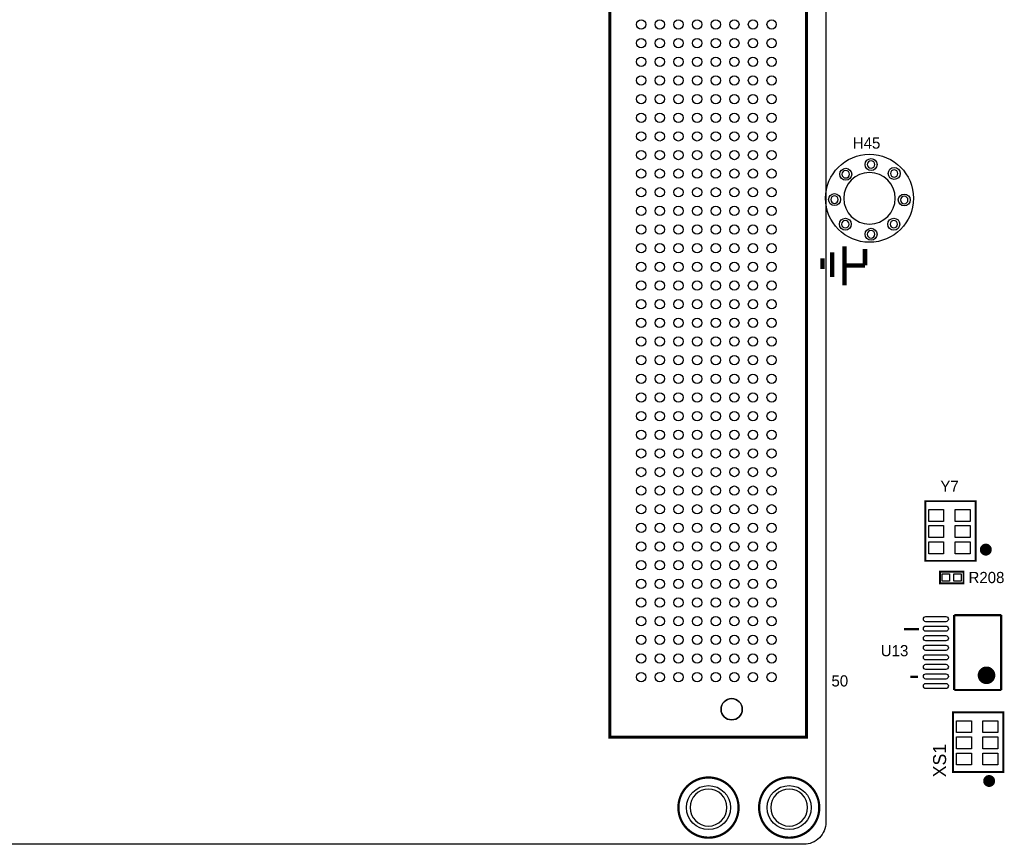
# Model space of a CAD drawing. Extents: x 0 to 260, y 0 to 180.
# Tile 17 of 28: x 124 to 191, y 52 to 108. Entities that reach past the tile are written whole.
import ezdxf

# ---------------------------------------------------------------- set-up
doc = ezdxf.new("R2010")
doc.units = 0
for name, color, linetype in [('BG_DRILLHOLE', 193, 'CONTINUOUS'), ('BG_SILKSCREEN_TOP', 6, 'CONTINUOUS'), ('PG_SILKSCREEN_TOP', 254, 'CONTINUOUS'), ('PIN_TOP', 96, 'CONTINUOUS'), ('RD_SILKSCREEN_TOP', 85, 'CONTINUOUS')]:
    doc.layers.add(name, color=color, linetype=linetype)

msp = doc.modelspace()

# ---------------------------------------------------------------- linework, layer by layer
at = {"layer": 'BG_DRILLHOLE'}
for points in [[(182.22468, 98.3107, 1), (181.71668, 98.3107, 1)], [(183.79948, 97.7011, 1), (183.29148, 97.7011, 1)], [(180.49748, 97.6503, 1), (179.98948, 97.6503, 1)], [(183.6166, 96.012, 1), (180.1114, 96.012, 1)], [(179.73548, 95.9231, 1), (179.22748, 95.9231, 1)], [(184.48528, 95.8977, 1), (183.97728, 95.8977, 1)], [(180.47208, 94.2467, 1), (179.96408, 94.2467, 1)], [(183.77408, 94.2467, 1), (183.26608, 94.2467, 1)], [(182.22468, 93.5609, 1), (181.71668, 93.5609, 1)], [(173.20006, 61.215524, 1), (171.75226, 61.215524, 1)], [(172.150532, 54.51602, 1), (169.635932, 54.51602, 1)], [(177.650394, 54.51602, 1), (175.135794, 54.51602, 1)]]:
    msp.add_lwpolyline(points, format="xyb", close=True, dxfattribs=at)
at = {"layer": 'BG_SILKSCREEN_TOP'}
msp.add_lwpolyline([(178.893724, 126.9746), (178.893724, 53.515514, -0.414214), (177.3936, 52.01539), (65.393824, 52.01539, -0.414214), (63.8937, 53.515514)], format="xyb", dxfattribs=at)
msp.add_lwpolyline([(178.893724, 126.9746), (178.893724, 53.515514, -0.414214), (177.3936, 52.01539), (65.393824, 52.01539, -0.414214), (63.8937, 53.515514)], format="xyb", dxfattribs=at)
at = {"layer": 'PG_SILKSCREEN_TOP'}
for points, const_width in [([(164.176202, 59.31535), (164.176202, 129.715514), (177.576226, 129.715514), (177.576226, 59.31535), (164.176202, 59.31535)], 0.202946), ([(180.1622, 92.7354), (180.1622, 90.0938)], 0.3048), ([(181.5592, 91.44), (181.5592, 92.5576)], 0.3048), ([(178.6636, 91.9226), (178.6636, 91.186)], 0.3048), ([(179.324, 92.329), (179.324, 90.6526)], 0.3048), ([(180.1622, 91.44), (181.5592, 91.44)], 0.3048), ([(185.668666, 71.32193), (185.668666, 75.38593), (189.097666, 75.38593), (189.097666, 71.32193), (185.668666, 71.32193)], 0.127), ([(186.66968, 70.585076), (186.66968, 69.787516), (188.26988, 69.787516), (188.26988, 70.585076), (186.66968, 70.585076)], 0.127), ([(187.63615, 67.624706), (187.63615, 62.52464)], 0.1524), ([(190.836042, 67.624706), (187.63615, 67.624706)], 0.1524), ([(190.836042, 62.52464), (190.836042, 67.624706)], 0.1524), ([(185.238644, 66.675), (184.222644, 66.675)], 0.1524), ([(185.162444, 63.4238), (184.654444, 63.4238)], 0.1524), ([(187.63615, 62.52464), (190.836042, 62.52464)], 0.1524), ([(187.556648, 56.937148), (187.556648, 61.001148), (190.985648, 61.001148), (190.985648, 56.937148), (187.556648, 56.937148)], 0.127)]:
    msp.add_lwpolyline(points, dxfattribs=dict(at, const_width=const_width))
for points, const_width in [([(189.992762, 72.08393, -1.000261), (189.586616, 72.084184, -0.999739), (189.992762, 72.08393)], 0.4064), ([(190.136018, 63.524638, 1), (189.53607, 63.524638, 1), (190.136018, 63.524638)], 0.599948), ([(172.943266, 54.51602, 1), (168.843198, 54.51602, 1), (172.943266, 54.51602)], 0.1524), ([(178.443128, 54.51602, 1), (174.34306, 54.51602, 1), (178.443128, 54.51602)], 0.1524), ([(190.218568, 56.327548, -1.000261), (189.812422, 56.327802, -0.999739), (190.218568, 56.327548)], 0.4064)]:
    msp.add_lwpolyline(points, format="xyb", dxfattribs=dict(at, const_width=const_width))
at = {"layer": 'PIN_TOP'}
for points in [[(186.916822, 74.004678), (185.900822, 74.004678), (185.900822, 74.817478), (186.916822, 74.817478)], [(188.716666, 74.004678), (187.700666, 74.004678), (187.700666, 74.817478), (188.716666, 74.817478)], [(186.916822, 72.904604), (185.900822, 72.904604), (185.900822, 73.717404), (186.916822, 73.717404)], [(188.716666, 72.904604), (187.700666, 72.904604), (187.700666, 73.717404), (188.716666, 73.717404)], [(186.916822, 71.80453), (185.900822, 71.80453), (185.900822, 72.61733), (186.916822, 72.61733)], [(188.716666, 71.80453), (187.700666, 71.80453), (187.700666, 72.61733), (188.716666, 72.61733)], [(187.32119, 70.436486), (187.32119, 69.936106), (186.82081, 69.936106), (186.82081, 70.436486)], [(188.11875, 70.436486), (188.11875, 69.936106), (187.61837, 69.936106), (187.61837, 70.436486)], [(188.804804, 59.619896), (187.788804, 59.619896), (187.788804, 60.432696), (188.804804, 60.432696)], [(190.604648, 59.619896), (189.588648, 59.619896), (189.588648, 60.432696), (190.604648, 60.432696)], [(188.804804, 58.519822), (187.788804, 58.519822), (187.788804, 59.332622), (188.804804, 59.332622)], [(190.604648, 58.519822), (189.588648, 58.519822), (189.588648, 59.332622), (190.604648, 59.332622)], [(188.804804, 57.419748), (187.788804, 57.419748), (187.788804, 58.232548), (188.804804, 58.232548)], [(190.604648, 57.419748), (189.588648, 57.419748), (189.588648, 58.232548), (190.604648, 58.232548)]]:
    msp.add_lwpolyline(points, close=True, dxfattribs=at)
for points in [[(185.712862, 67.527678), (187.059062, 67.527678, -1), (187.059062, 67.172078), (185.712862, 67.172078, -1)], [(185.712862, 66.877438), (187.059062, 66.877438, -1), (187.059062, 66.521838), (185.712862, 66.521838, -1)], [(185.712862, 66.227452), (187.059062, 66.227452, -1), (187.059062, 65.871852), (185.712862, 65.871852, -1)], [(185.712862, 65.577466), (187.059062, 65.577466, -1), (187.059062, 65.221866), (185.712862, 65.221866, -1)], [(185.712862, 64.92748), (187.059062, 64.92748, -1), (187.059062, 64.57188), (185.712862, 64.57188, -1)], [(185.712862, 64.277494), (187.059062, 64.277494, -1), (187.059062, 63.921894), (185.712862, 63.921894, -1)], [(185.712862, 63.627508), (187.059062, 63.627508, -1), (187.059062, 63.271908), (185.712862, 63.271908, -1)], [(185.712862, 62.977522), (187.059062, 62.977522, -1), (187.059062, 62.621922), (185.712862, 62.621922, -1)]]:
    msp.add_lwpolyline(points, format="xyb", close=True, dxfattribs=at)
for centre, radius in [((166.306246, 107.850432), 0.3175), ((167.576246, 107.850432), 0.3175), ((168.846246, 107.850432), 0.3175), ((170.116246, 107.850432), 0.3175), ((171.386246, 107.850432), 0.3175), ((172.656246, 107.850432), 0.3175), ((173.926246, 107.850432), 0.3175), ((175.196246, 107.850432), 0.3175), ((166.306246, 106.580432), 0.3175), ((167.576246, 106.580432), 0.3175), ((168.846246, 106.580432), 0.3175), ((170.116246, 106.580432), 0.3175), ((171.386246, 106.580432), 0.3175), ((172.656246, 106.580432), 0.3175), ((173.926246, 106.580432), 0.3175), ((175.196246, 106.580432), 0.3175), ((166.306246, 105.310432), 0.3175), ((167.576246, 105.310432), 0.3175), ((168.846246, 105.310432), 0.3175), ((170.116246, 105.310432), 0.3175), ((171.386246, 105.310432), 0.3175), ((172.656246, 105.310432), 0.3175), ((173.926246, 105.310432), 0.3175), ((175.196246, 105.310432), 0.3175), ((166.306246, 104.040432), 0.3175), ((167.576246, 104.040432), 0.3175), ((168.846246, 104.040432), 0.3175), ((170.116246, 104.040432), 0.3175), ((171.386246, 104.040432), 0.3175), ((172.656246, 104.040432), 0.3175), ((173.926246, 104.040432), 0.3175), ((175.196246, 104.040432), 0.3175), ((166.306246, 102.770432), 0.3175), ((167.576246, 102.770432), 0.3175), ((168.846246, 102.770432), 0.3175), ((170.116246, 102.770432), 0.3175), ((171.386246, 102.770432), 0.3175), ((172.656246, 102.770432), 0.3175), ((173.926246, 102.770432), 0.3175), ((175.196246, 102.770432), 0.3175), ((166.306246, 101.500432), 0.3175), ((167.576246, 101.500432), 0.3175), ((168.846246, 101.500432), 0.3175), ((170.116246, 101.500432), 0.3175), ((171.386246, 101.500432), 0.3175), ((172.656246, 101.500432), 0.3175), ((173.926246, 101.500432), 0.3175), ((175.196246, 101.500432), 0.3175), ((166.306246, 100.230432), 0.3175), ((167.576246, 100.230432), 0.3175), ((168.846246, 100.230432), 0.3175), ((170.116246, 100.230432), 0.3175), ((171.386246, 100.230432), 0.3175), ((172.656246, 100.230432), 0.3175), ((173.926246, 100.230432), 0.3175), ((175.196246, 100.230432), 0.3175), ((166.306246, 98.960432), 0.3175), ((167.576246, 98.960432), 0.3175), ((168.846246, 98.960432), 0.3175), ((170.116246, 98.960432), 0.3175), ((171.386246, 98.960432), 0.3175), ((172.656246, 98.960432), 0.3175), ((173.926246, 98.960432), 0.3175), ((175.196246, 98.960432), 0.3175), ((181.864, 96.012), 2.9972), ((181.97068, 98.3107), 0.4064), ((166.306246, 97.690432), 0.3175), ((167.576246, 97.690432), 0.3175), ((168.846246, 97.690432), 0.3175), ((170.116246, 97.690432), 0.3175), ((171.386246, 97.690432), 0.3175), ((172.656246, 97.690432), 0.3175), ((173.926246, 97.690432), 0.3175), ((175.196246, 97.690432), 0.3175), ((180.24348, 97.6503), 0.4064), ((183.54548, 97.7011), 0.4064), ((166.306246, 96.420432), 0.3175), ((167.576246, 96.420432), 0.3175), ((168.846246, 96.420432), 0.3175), ((170.116246, 96.420432), 0.3175), ((171.386246, 96.420432), 0.3175), ((172.656246, 96.420432), 0.3175), ((173.926246, 96.420432), 0.3175), ((175.196246, 96.420432), 0.3175), ((179.48148, 95.9231), 0.4064), ((184.23128, 95.8977), 0.4064), ((166.306246, 95.150432), 0.3175), ((167.576246, 95.150432), 0.3175), ((168.846246, 95.150432), 0.3175), ((170.116246, 95.150432), 0.3175), ((171.386246, 95.150432), 0.3175), ((172.656246, 95.150432), 0.3175), ((173.926246, 95.150432), 0.3175), ((175.196246, 95.150432), 0.3175), ((180.21808, 94.2467), 0.4064), ((183.52008, 94.2467), 0.4064), ((166.306246, 93.880432), 0.3175), ((167.576246, 93.880432), 0.3175), ((168.846246, 93.880432), 0.3175), ((170.116246, 93.880432), 0.3175), ((171.386246, 93.880432), 0.3175), ((172.656246, 93.880432), 0.3175), ((173.926246, 93.880432), 0.3175), ((175.196246, 93.880432), 0.3175), ((181.97068, 93.5609), 0.4064), ((166.306246, 92.610432), 0.3175), ((167.576246, 92.610432), 0.3175), ((168.846246, 92.610432), 0.3175), ((170.116246, 92.610432), 0.3175), ((171.386246, 92.610432), 0.3175), ((172.656246, 92.610432), 0.3175), ((173.926246, 92.610432), 0.3175), ((175.196246, 92.610432), 0.3175), ((166.306246, 91.340432), 0.3175), ((167.576246, 91.340432), 0.3175), ((168.846246, 91.340432), 0.3175), ((170.116246, 91.340432), 0.3175), ((171.386246, 91.340432), 0.3175), ((172.656246, 91.340432), 0.3175), ((173.926246, 91.340432), 0.3175), ((175.196246, 91.340432), 0.3175), ((166.306246, 90.070432), 0.3175), ((167.576246, 90.070432), 0.3175), ((168.846246, 90.070432), 0.3175), ((170.116246, 90.070432), 0.3175), ((171.386246, 90.070432), 0.3175), ((172.656246, 90.070432), 0.3175), ((173.926246, 90.070432), 0.3175), ((175.196246, 90.070432), 0.3175), ((166.306246, 88.800432), 0.3175), ((167.576246, 88.800432), 0.3175), ((168.846246, 88.800432), 0.3175), ((170.116246, 88.800432), 0.3175), ((171.386246, 88.800432), 0.3175), ((172.656246, 88.800432), 0.3175), ((173.926246, 88.800432), 0.3175), ((175.196246, 88.800432), 0.3175), ((166.306246, 87.530432), 0.3175), ((167.576246, 87.530432), 0.3175), ((168.846246, 87.530432), 0.3175), ((170.116246, 87.530432), 0.3175), ((171.386246, 87.530432), 0.3175), ((172.656246, 87.530432), 0.3175), ((173.926246, 87.530432), 0.3175), ((175.196246, 87.530432), 0.3175), ((166.306246, 86.260432), 0.3175), ((167.576246, 86.260432), 0.3175), ((168.846246, 86.260432), 0.3175), ((170.116246, 86.260432), 0.3175), ((171.386246, 86.260432), 0.3175), ((172.656246, 86.260432), 0.3175), ((173.926246, 86.260432), 0.3175), ((175.196246, 86.260432), 0.3175), ((166.306246, 84.990432), 0.3175), ((167.576246, 84.990432), 0.3175), ((168.846246, 84.990432), 0.3175), ((170.116246, 84.990432), 0.3175), ((171.386246, 84.990432), 0.3175), ((172.656246, 84.990432), 0.3175), ((173.926246, 84.990432), 0.3175), ((175.196246, 84.990432), 0.3175), ((166.306246, 83.720432), 0.3175), ((167.576246, 83.720432), 0.3175), ((168.846246, 83.720432), 0.3175), ((170.116246, 83.720432), 0.3175), ((171.386246, 83.720432), 0.3175), ((172.656246, 83.720432), 0.3175), ((173.926246, 83.720432), 0.3175), ((175.196246, 83.720432), 0.3175), ((166.306246, 82.450432), 0.3175), ((167.576246, 82.450432), 0.3175), ((168.846246, 82.450432), 0.3175), ((170.116246, 82.450432), 0.3175), ((171.386246, 82.450432), 0.3175), ((172.656246, 82.450432), 0.3175), ((173.926246, 82.450432), 0.3175), ((175.196246, 82.450432), 0.3175), ((166.306246, 81.180432), 0.3175), ((167.576246, 81.180432), 0.3175), ((168.846246, 81.180432), 0.3175), ((170.116246, 81.180432), 0.3175), ((171.386246, 81.180432), 0.3175), ((172.656246, 81.180432), 0.3175), ((173.926246, 81.180432), 0.3175), ((175.196246, 81.180432), 0.3175), ((166.306246, 79.910432), 0.3175), ((167.576246, 79.910432), 0.3175), ((168.846246, 79.910432), 0.3175), ((170.116246, 79.910432), 0.3175), ((171.386246, 79.910432), 0.3175), ((172.656246, 79.910432), 0.3175), ((173.926246, 79.910432), 0.3175), ((175.196246, 79.910432), 0.3175), ((166.306246, 78.640432), 0.3175), ((167.576246, 78.640432), 0.3175), ((168.846246, 78.640432), 0.3175), ((170.116246, 78.640432), 0.3175), ((171.386246, 78.640432), 0.3175), ((172.656246, 78.640432), 0.3175), ((173.926246, 78.640432), 0.3175), ((175.196246, 78.640432), 0.3175), ((166.306246, 77.370432), 0.3175), ((167.576246, 77.370432), 0.3175), ((168.846246, 77.370432), 0.3175), ((170.116246, 77.370432), 0.3175), ((171.386246, 77.370432), 0.3175), ((172.656246, 77.370432), 0.3175), ((173.926246, 77.370432), 0.3175), ((175.196246, 77.370432), 0.3175), ((166.306246, 76.100432), 0.3175), ((167.576246, 76.100432), 0.3175), ((168.846246, 76.100432), 0.3175), ((170.116246, 76.100432), 0.3175), ((171.386246, 76.100432), 0.3175), ((172.656246, 76.100432), 0.3175), ((173.926246, 76.100432), 0.3175), ((175.196246, 76.100432), 0.3175), ((166.306246, 74.830432), 0.3175), ((167.576246, 74.830432), 0.3175), ((168.846246, 74.830432), 0.3175), ((170.116246, 74.830432), 0.3175), ((171.386246, 74.830432), 0.3175), ((172.656246, 74.830432), 0.3175), ((173.926246, 74.830432), 0.3175), ((175.196246, 74.830432), 0.3175), ((166.306246, 73.560432), 0.3175), ((167.576246, 73.560432), 0.3175), ((168.846246, 73.560432), 0.3175), ((170.116246, 73.560432), 0.3175), ((171.386246, 73.560432), 0.3175), ((172.656246, 73.560432), 0.3175), ((173.926246, 73.560432), 0.3175), ((175.196246, 73.560432), 0.3175), ((166.306246, 72.290432), 0.3175), ((167.576246, 72.290432), 0.3175), ((168.846246, 72.290432), 0.3175), ((170.116246, 72.290432), 0.3175), ((171.386246, 72.290432), 0.3175), ((172.656246, 72.290432), 0.3175), ((173.926246, 72.290432), 0.3175), ((175.196246, 72.290432), 0.3175), ((166.306246, 71.020432), 0.3175), ((167.576246, 71.020432), 0.3175), ((168.846246, 71.020432), 0.3175), ((170.116246, 71.020432), 0.3175), ((171.386246, 71.020432), 0.3175), ((172.656246, 71.020432), 0.3175), ((173.926246, 71.020432), 0.3175), ((175.196246, 71.020432), 0.3175), ((166.306246, 69.750432), 0.3175), ((167.576246, 69.750432), 0.3175), ((168.846246, 69.750432), 0.3175), ((170.116246, 69.750432), 0.3175), ((171.386246, 69.750432), 0.3175), ((172.656246, 69.750432), 0.3175), ((173.926246, 69.750432), 0.3175), ((175.196246, 69.750432), 0.3175), ((166.306246, 68.480432), 0.3175), ((167.576246, 68.480432), 0.3175), ((168.846246, 68.480432), 0.3175), ((170.116246, 68.480432), 0.3175), ((171.386246, 68.480432), 0.3175), ((172.656246, 68.480432), 0.3175), ((173.926246, 68.480432), 0.3175), ((175.196246, 68.480432), 0.3175), ((166.306246, 67.210432), 0.3175), ((167.576246, 67.210432), 0.3175), ((168.846246, 67.210432), 0.3175), ((170.116246, 67.210432), 0.3175), ((171.386246, 67.210432), 0.3175), ((172.656246, 67.210432), 0.3175), ((173.926246, 67.210432), 0.3175), ((175.196246, 67.210432), 0.3175), ((166.306246, 65.940432), 0.3175), ((167.576246, 65.940432), 0.3175), ((168.846246, 65.940432), 0.3175), ((170.116246, 65.940432), 0.3175), ((171.386246, 65.940432), 0.3175), ((172.656246, 65.940432), 0.3175), ((173.926246, 65.940432), 0.3175), ((175.196246, 65.940432), 0.3175), ((166.306246, 64.670432), 0.3175), ((167.576246, 64.670432), 0.3175), ((168.846246, 64.670432), 0.3175), ((170.116246, 64.670432), 0.3175), ((171.386246, 64.670432), 0.3175), ((172.656246, 64.670432), 0.3175), ((173.926246, 64.670432), 0.3175), ((175.196246, 64.670432), 0.3175), ((166.306246, 63.400432), 0.3175), ((167.576246, 63.400432), 0.3175), ((168.846246, 63.400432), 0.3175), ((170.116246, 63.400432), 0.3175), ((171.386246, 63.400432), 0.3175), ((172.656246, 63.400432), 0.3175), ((173.926246, 63.400432), 0.3175), ((175.196246, 63.400432), 0.3175), ((172.47616, 61.215524), 0.7239), ((170.893232, 54.51602), 1.4986), ((176.393094, 54.51602), 1.4986)]:
    msp.add_circle(centre, radius, dxfattribs=at)

# ---------------------------------------------------------------- texts
at = {"layer": 'PG_SILKSCREEN_TOP', "width": 1.003333}
msp.add_text('50', height=0.762, dxfattribs=at).set_placement((179.272946, 62.7634))
at = {"layer": 'RD_SILKSCREEN_TOP', "width": 1.003333}
for s, p in [('H45', (180.72608, 99.39274)), ('Y7', (186.69381, 76.02093)), ('R208', (188.612272, 69.805296)), ('U13', (182.63489, 64.8208))]:
    msp.add_text(s, height=0.762, dxfattribs=at).set_placement(p)
at = {"layer": 'RD_SILKSCREEN_TOP', "width": 1.014286}
msp.add_text('XS1', height=0.889, rotation=90, dxfattribs=at).set_placement((187.0837, 56.579262))

doc.saveas('drawing.dxf')
